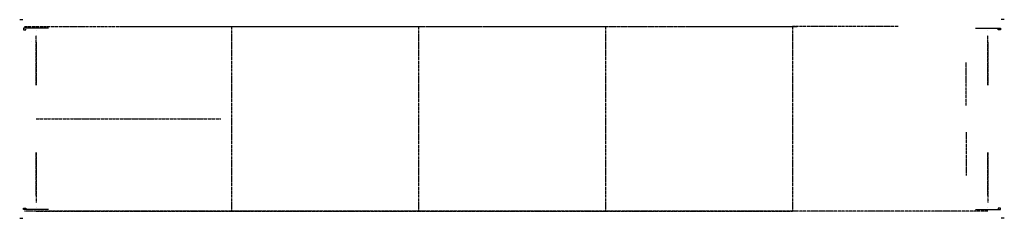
# Model space of a CAD drawing. Extents: x 11518 to 14474, y 4879 to 5476.
import ezdxf

# ---------------------------------------------------------------- set-up
doc = ezdxf.new("R2010")
doc.units = 0
doc.header["$LTSCALE"] = 0.75
doc.header["$MEASUREMENT"] = 0
doc.linetypes.add('CENTER', pattern=[50, 31.25, -6.25, 6.25, -6.25])
doc.linetypes.add('ET_DASH_DOT', pattern=[15.3, 12, -1.5, 0.3, -1.5])
doc.layers.get('0').update_dxf_attribs({"linetype": 'CONTINUOUS'})
for name, color, linetype in [('CENTRE', 2, 'ET_DASH_DOT'), ('HL-25', 2, 'CENTER'), ('L50', 6, 'CONTINUOUS')]:
    doc.layers.add(name, color=color, linetype=linetype)

msp = doc.modelspace()

# ---------------------------------------------------------------- linework, layer by layer
at = {"extrusion": (0, 0.814959, 0.579518)}
for p, q in [((11604.3, 5449.9, 1269.2), (11529.3, 5449.9, 1269.2)), ((11529.3, 5449.9, 1269.2), (11529.3, 5445.5, 1275.3)), ((11529.3, 5445.5, 1275.3), (11536.8, 5445.5, 1275.3)), ((11536.8, 5445.5, 1275.3), (11536.8, 5447.1, 1273.1)), ((14388.3, 5449.9, 1269.2), (14463.3, 5449.9, 1269.2)), ((14455.8, 5445.5, 1275.3), (14455.8, 5447.1, 1273.1)), ((14463.3, 5445.5, 1275.3), (14455.8, 5445.5, 1275.3)), ((14463.3, 5449.9, 1269.2), (14463.3, 5445.5, 1275.3))]:
    msp.add_line(p, q, dxfattribs=at)
at = {"extrusion": (0, -0.814959, 0.579518)}
for p, q in [((11529.3, 4904.9, 1269.2), (11529.3, 4909.2, 1275.3)), ((11529.3, 4909.2, 1275.3), (11536.8, 4909.2, 1275.3)), ((11536.8, 4909.2, 1275.3), (11536.8, 4907.6, 1273.1)), ((14463.3, 4909.2, 1275.3), (14455.8, 4909.2, 1275.3)), ((14455.8, 4909.2, 1275.3), (14455.8, 4907.6, 1273.1)), ((14463.3, 4904.9, 1269.2), (14463.3, 4909.2, 1275.3)), ((11604.3, 4904.9, 1269.2), (11529.3, 4904.9, 1269.2)), ((14388.3, 4904.9, 1269.2), (14463.3, 4904.9, 1269.2))]:
    msp.add_line(p, q, dxfattribs=at)
at = {"layer": 'CENTRE'}
for p, q in [((11532.3, 5454.9, 1317.7), (13852.3, 5454.9, 1317.7)), ((11532.3, 5454.9, 1616.7), (13852.3, 5454.9, 1616.7)), ((13852.3, 4899.9, 1317.7), (11532.3, 4899.9, 1317.7)), ((13852.3, 4899.9, 1616.7), (11532.3, 4899.9, 1616.7)), ((11567.3, 4899.9, 1616.7), (11837.3, 4899.9, 1317.7)), ((14425.3, 4899.9, 1616.7), (14155.3, 4899.9, 1317.7))]:
    msp.add_line(p, q, dxfattribs=at)
at = {"layer": 'CENTRE', "extrusion": (0, -1, 2.22045e-16)}
for p, q in [((11837.3, 5454.9, 1317.7), (12153.9, 5454.9, 1616.7)), ((12153.9, 5454.9, 1616.7), (12434.7, 5454.9, 1317.7)), ((12434.7, 5454.9, 1317.7), (12715.5, 5454.9, 1616.7)), ((12715.5, 5454.9, 1616.7), (12996.3, 5454.9, 1317.7)), ((12996.3, 5454.9, 1317.7), (13277.1, 5454.9, 1616.7)), ((13277.1, 5454.9, 1616.7), (13557.9, 5454.9, 1317.7)), ((13557.9, 5454.9, 1317.7), (13838.7, 5454.9, 1616.7)), ((14155.3, 5454.9, 1317.7), (13838.7, 5454.9, 1616.7)), ((11837.3, 4899.9, 1317.7), (12153.9, 4899.9, 1616.7)), ((12153.9, 4899.9, 1616.7), (12434.7, 4899.9, 1317.7)), ((12434.7, 4899.9, 1317.7), (12715.5, 4899.9, 1616.7)), ((12715.5, 4899.9, 1616.7), (12996.3, 4899.9, 1317.7)), ((12996.3, 4899.9, 1317.7), (13277.1, 4899.9, 1616.7)), ((13277.1, 4899.9, 1616.7), (13557.9, 4899.9, 1317.7)), ((13557.9, 4899.9, 1317.7), (13838.7, 4899.9, 1616.7)), ((14155.3, 4899.9, 1317.7), (13838.7, 4899.9, 1616.7))]:
    msp.add_line(p, q, dxfattribs=at)
at = {"layer": 'CENTRE', "extrusion": (-1, 0, 0)}
for p, q in [((12153.9, 5454.9, 1616.7), (12153.9, 4899.9, 1616.7)), ((12715.5, 5454.9, 1616.7), (12715.5, 4899.9, 1616.7)), ((13277.1, 5454.9, 1616.7), (13277.1, 4899.9, 1616.7)), ((13838.7, 5454.9, 1616.7), (13838.7, 4899.9, 1616.7)), ((11552.3, 5410.1, 1246.5), (11552.3, 5410.1, 1257.8)), ((11567.3, 5408, 949.6), (11567.3, 5278.9, 696)), ((11567.3, 4947.2, 949.6), (11567.3, 5076.3, 696))]:
    msp.add_line(p, q, dxfattribs=at)
at = {"layer": 'CENTRE', "extrusion": (1, 0, 0)}
for p, q in [((13277.1, 5454.9, 1616.7), (13277.1, 4899.9, 1616.7)), ((13838.7, 5454.9, 1616.7), (13838.7, 4899.9, 1616.7)), ((14425.3, 5408, 949.6), (14425.3, 5278.9, 696)), ((14360.3, 5217.6, 696), (14360.3, 5347.6, 696)), ((14360.3, 5137.6, 696), (14360.3, 5007.6, 696)), ((14425.3, 4947.2, 949.6), (14425.3, 5076.3, 696))]:
    msp.add_line(p, q, dxfattribs=at)
at = {"layer": 'CENTRE', "extrusion": (-1, -6.85787e-10, -2.85868e-09)}
msp.add_line((11567.3, 5278.9, 696), (11567.3, 5428.8, 990.3), dxfattribs=at)
at = {"layer": 'CENTRE', "extrusion": (1, -6.85787e-10, -2.85868e-09)}
msp.add_line((14425.3, 5278.9, 696), (14425.3, 5428.8, 990.3), dxfattribs=at)
at = {"layer": 'CENTRE', "extrusion": (0, -1, -1.83695e-16)}
msp.add_line((11567.3, 5177.4, 1616.7), (12122.3, 5177.4, 1616.7), dxfattribs=at)
at = {"layer": 'CENTRE', "extrusion": (-1, 6.85787e-10, -2.85868e-09)}
msp.add_line((11567.3, 5076.3, 696), (11567.3, 4926.5, 990.3), dxfattribs=at)
at = {"layer": 'CENTRE', "extrusion": (1, 6.85787e-10, -2.85868e-09)}
msp.add_line((14425.3, 5076.3, 696), (14425.3, 4926.5, 990.3), dxfattribs=at)
at = {"layer": 'HL-25'}
for p, q in [((11518.2, 5475.9, 1616.7), (11528.1, 5475.9, 1616.7)), ((11518.2, 5475.9, 1317.7), (11528.1, 5475.9, 1317.7)), ((11518.2, 5475.9, 1616.7), (11528.1, 5475.9, 1616.7)), ((11518.2, 5475.9, 1317.7), (11528.1, 5475.9, 1317.7)), ((14474.4, 5475.9, 1616.7), (14464.5, 5475.9, 1616.7)), ((14474.4, 5475.9, 1317.7), (14464.5, 5475.9, 1317.7)), ((11518.2, 4878.9, 1317.7), (11528.1, 4878.9, 1317.7)), ((11518.2, 4878.9, 1616.7), (11528.1, 4878.9, 1616.7)), ((11518.2, 4878.9, 1317.7), (11528.1, 4878.9, 1317.7)), ((14474.4, 4878.9, 1616.7), (14464.5, 4878.9, 1616.7)), ((14474.4, 4878.9, 1317.7), (14464.5, 4878.9, 1317.7))]:
    msp.add_line(p, q, dxfattribs=at)
at = {"layer": 'L50', "extrusion": (0, 1, 0)}
for p, q in [((11567.3, 5442.1, 1061), (11567.3, 5442.1, 1211)), ((14425.3, 5442.6, 1061), (14425.3, 5442.6, 1211)), ((14425.3, 5442.1, 1061), (14425.3, 5442.1, 1211))]:
    msp.add_line(p, q, dxfattribs=at)
at = {"layer": 'L50', "extrusion": (0, -1, 0)}
for p, q in [((11567.3, 4912.6, 1061), (11567.3, 4912.6, 1211)), ((14425.3, 4912.6, 1061), (14425.3, 4912.6, 1211))]:
    msp.add_line(p, q, dxfattribs=at)

doc.saveas('drawing.dxf')
